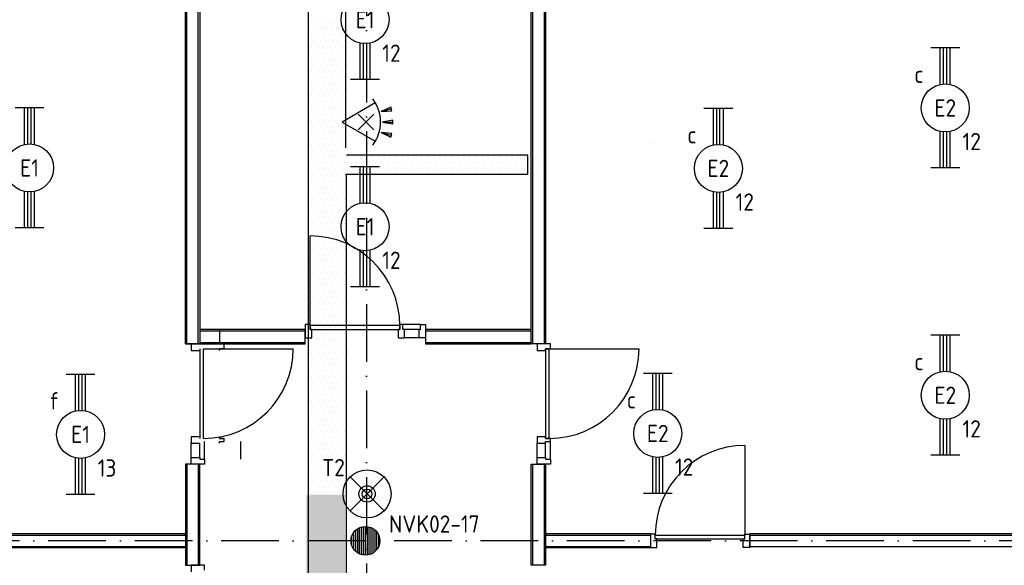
# Model space of a CAD drawing. Header units: millimetres. Extents: x 84333 to 240712, y -2244 to 84291.
# Tile 10 of 87: x 111118 to 121371, y 66521 to 72203. Entities that reach past the tile are written whole.
import ezdxf
from ezdxf.enums import TextEntityAlignment as Align

# ---------------------------------------------------------------- set-up
doc = ezdxf.new("R2010")
doc.units = ezdxf.units.MM
doc.header["$LTSCALE"] = 100
doc.linetypes.add('DASHDOT', pattern=[9, 6, -1.5, 0, -1.5])
doc.layers.get('0').update_dxf_attribs({"linetype": 'CONTINUOUS'})
for name, color, linetype in [('AFDELING', 4, 'CONTINUOUS'), ('AL$7----_STRAMIEN', 1, 'DASHDOT'), ('AL22----_BINNENWAND', 7, 'CONTINUOUS'), ('AL28----_KONSTRUKTIE', 3, 'CONTINUOUS'), ('AL32----_BINNENKOZ', 7, 'CONTINUOUS'), ('AL32----_DRAAIRICHTING', 1, 'CONTINUOUS'), ('ALXAA---_GEWBETON', 12, 'CONTINUOUS'), ('EB63101-_ATTRIB', 2, 'CONTINUOUS'), ('EB63501-_ATTRIB', 2, 'CONTINUOUS'), ('EL63101-_LICHT-ARM', 3, 'CONTINUOUS'), ('EL63501-_NOODVRL-ARM', 3, 'CONTINUOUS'), ('EL6441--_DATACOM', 3, 'CONTINUOUS'), ('EL6521--_BEWAKING', 3, 'CONTINUOUS'), ('KABELGGOOT1', 8, 'CONTINUOUS')]:
    doc.layers.add(name, color=color, linetype=linetype)
doc.styles.add('1_8', font='ISO', dxfattribs={"height": 1.8})
doc.styles.add('NORATT', font='isocp.shx')
doc.styles.add('TECHNIC', font='technic_.ttf')

# ---------------------------------------------------------------- blocks, each defined once
blk = doc.blocks.new('EJ3T20')
at = {"color": 0}
for p, q in [((-6.25, -1.5), (-6.25, 1.5)), ((6.25, -1.5), (6.25, 1.5)), ((-6.25, 0.52), (-2.44, 0.52)), ((-6.25, 0.17), (-2.49, 0.17)), ((2.44, 0.52), (6.25, 0.52)), ((2.49, 0.17), (6.25, 0.17)), ((-6.25, -0.17), (-2.49, -0.17)), ((-6.25, -0.52), (-2.44, -0.52)), ((2.44, -0.52), (6.25, -0.52)), ((2.49, -0.17), (6.25, -0.17))]:
    blk.add_line(p, q, dxfattribs=at)
blk.add_circle((0, 0), 2.5, dxfattribs=at)
at = {"color": 0, "style": '1_8'}
for tag, flags, p in [('SCHAK', 8, (3.5, 2.75)), ('A_CODE', 8, (0, 0)), ('GROEP', 8, (-3.5, -2.75)), ('KAST', 9, (3.5, -2.75))]:
    blk.add_attdef(tag, text='', height=1.8, dxfattribs=dict(at, flags=flags)).set_placement(p, align=Align.MIDDLE)
blk = doc.blocks.new('ES652116')
for p, q in [((1.56, 1.09), (2.62, 1.37)), ((-0.81, -0.81), (0.81, 0.81)), ((0.81, -0.81), (-0.81, 0.81)), ((1.7, 0), (2.8, 0)), ((1.56, -1.09), (2.62, -1.37))]:
    blk.add_line(p, q)
blk.add_lwpolyline([(0.96, 2), (-2.5, 0), (0.96, -2)])
for points in [[(2.67, 1.18), (2.57, 1.56), (1.56, 1.09)], [(2.8, -0.2), (2.8, 0.2), (1.7, 0)], [(2.57, -1.56), (2.67, -1.18), (1.56, -1.09)]]:
    blk.add_lwpolyline(points, close=True)
blk.add_arc((-2.5, 0), 4, 322.8192, 37.1808)
at = {"style": '1_8'}
for tag, flags, p in [('SCHAK', 8, (3, 5.5)), ('KAST', 9, (-3, 0.5)), ('M_CODE', 9, (0, 0)), ('DOEL', 9, (-3, -2)), ('GROEP', 9, (-3, -4.5))]:
    blk.add_attdef(tag, text='', height=1.8, dxfattribs=dict(at, flags=flags)).set_placement(p, align=Align.MIDDLE_CENTER)
at = {"style": '1_8', "flags": 8}
blk.add_attdef('CODE', text='', height=1.8, dxfattribs=at).set_placement((0, 0), align=Align.MIDDLE)
blk = doc.blocks.new('ES3G01')
at = {"color": 0}
for p, q in [((-1.77, 1.77), (1.77, -1.77)), ((1.77, 1.77), (-1.77, -1.77))]:
    blk.add_line(p, q, dxfattribs=at)
at = {"color": 6}
blk.add_lwpolyline([(1.77, -1.77), (1.75, -1.75)], dxfattribs=at)
blk.add_circle((0, 0), 2.5)
at = {"color": 0}
for radius in [0.85, 0.5]:
    blk.add_circle((0, 0), radius, dxfattribs=at)
at = {"color": 6, "style": '1_8'}
for tag, flags, p in [('A_CODE', 8, (-3.5, 2.75)), ('SCHAK', 8, (3.5, 2.75)), ('GROEP', 8, (-3.5, -2.75)), ('KAST', 9, (3.5, -2.75))]:
    blk.add_attdef(tag, text='', height=1.8, dxfattribs=dict(at, flags=flags)).set_placement(p, align=Align.MIDDLE)
blk = doc.blocks.new('A$C13e6995e')
at = {"layer": 'KABELGGOOT1'}
h = blk.add_hatch(dxfattribs=at)
h.set_pattern_fill('DOTS', color=256, scale=40, style=0)
h.set_pattern_definition([(8e-14, (40890.88, 199192.7), (31.75, 63.5), [0, -63.5])])
h.paths.add_polyline_path([(30171, 69502), (29771, 69502), (29771, 65636), (30171, 65636)])
h.paths.add_polyline_path([(30171, 65636), (29771, 65636), (29771, 61887), (30171, 61887)])
at = {"layer": 'AL$7----_STRAMIEN', "color": 1}
for p, q in [((30395, 79585), (30395, 41988)), ((46585, 69020), (9657, 69020))]:
    blk.add_line(p, q, dxfattribs=at)
at = {"layer": 'AL22----_BINNENWAND', "color": 8}
for p, q in [((28510, 71070), (28510, 77680)), ((28660, 77680), (28660, 71070)), ((32110, 71070), (32110, 77680)), ((32260, 77680), (32260, 71070)), ((29759, 71220), (28660, 71220)), ((28864, 71220), (28864, 71070)), ((29759, 71070), (29759, 71220)), ((32110, 71220), (31010, 71220)), ((31010, 71220), (31010, 71070)), ((32110, 71070), (32110, 71220)), ((28660, 71070), (28510, 71070)), ((28510, 71070), (28660, 71070)), ((28660, 71070), (29759, 71070)), ((31010, 71070), (32110, 71070)), ((32260, 71070), (32110, 71070)), ((28510, 69819), (28510, 68765)), ((28660, 68765), (28660, 69819)), ((32110, 68765), (32110, 69819)), ((32110, 69819), (32260, 69819)), ((32260, 69819), (32260, 68765)), ((15278, 69095), (28510, 69095)), ((28510, 69054), (28510, 68904)), ((32260, 69095), (33353, 69095)), ((32260, 68945), (32260, 69095)), ((33353, 69095), (33353, 68945)), ((34387, 69095), (46845, 69095)), ((34387, 68945), (34387, 69095)), ((28510, 68945), (15278, 68945)), ((33353, 68945), (32260, 68945)), ((28510, 68765), (28660, 68765)), ((32260, 68765), (32110, 68765))]:
    blk.add_line(p, q, dxfattribs=at)
at = {"layer": 'AL22----_BINNENWAND', "color": 8, "linetype": 'Continuous'}
for p, q in [((28525, 71070), (28525, 77680)), ((28645, 71070), (28645, 77680)), ((32125, 77680), (32125, 71070)), ((32245, 77680), (32245, 71070)), ((28660, 71205), (29759, 71205)), ((31010, 71205), (32110, 71205)), ((28660, 71085), (29759, 71085)), ((31010, 71085), (32110, 71085)), ((28525, 69819), (28525, 68765)), ((28645, 69819), (28645, 68765)), ((32125, 69819), (32125, 68765)), ((32245, 69819), (32245, 68765)), ((15278, 69080), (28510, 69080)), ((32260, 69080), (33353, 69080)), ((34387, 69080), (46845, 69080)), ((15278, 68960), (28510, 68960)), ((32260, 68960), (33353, 68960)), ((34387, 68960), (46845, 68960))]:
    blk.add_line(p, q, dxfattribs=at)
at = {"layer": 'AL28----_KONSTRUKTIE', "color": 8}
blk.add_circle((30385, 69020), 150, dxfattribs=at)
at = {"layer": 'AL32----_BINNENKOZ', "color": 8}
for p, q in [((29809, 71272), (29759, 71272)), ((29759, 71272), (29759, 71133)), ((29809, 71221), (29809, 71272)), ((30743, 71261), (29809, 71261)), ((29809, 71261), (29809, 71221)), ((30776, 71272), (30743, 71272)), ((30743, 71272), (30743, 71221)), ((30776, 71272), (30743, 71272)), ((30743, 71221), (30743, 71261)), ((30960, 71272), (30776, 71272)), ((30776, 71221), (30776, 71272)), ((30960, 71221), (30960, 71272)), ((30960, 71272), (31010, 71272)), ((31010, 71272), (31010, 71133)), ((29826, 71221), (29809, 71221)), ((29809, 71221), (30743, 71221)), ((29826, 71133), (29826, 71221)), ((30743, 71221), (30726, 71221)), ((30726, 71221), (30726, 71133)), ((30793, 71221), (30776, 71221)), ((30943, 71221), (30793, 71221)), ((30793, 71133), (30793, 71221)), ((30943, 71221), (30960, 71221)), ((30943, 71133), (30943, 71221)), ((28572, 71070), (28572, 71003)), ((28711, 71070), (28572, 71070)), ((28915, 71020), (28915, 71070)), ((29759, 71133), (29826, 71133)), ((30726, 71133), (30793, 71133)), ((30943, 71133), (30793, 71133)), ((31010, 71133), (30943, 71133)), ((32311, 71070), (32172, 71070)), ((32172, 71070), (32172, 71003)), ((32311, 71020), (32311, 71070)), ((28572, 71003), (28660, 71003)), ((28660, 71020), (28660, 70086)), ((28700, 70086), (28700, 71020)), ((28904, 71020), (28864, 71020)), ((28864, 71020), (28915, 71020)), ((28864, 71003), (28864, 71020)), ((32172, 71003), (32260, 71003)), ((32260, 71003), (32260, 71020)), ((32260, 71020), (32311, 71020)), ((32300, 71020), (32260, 71020)), ((32260, 71020), (32260, 70086)), ((32300, 70086), (32300, 71020)), ((28572, 70103), (28572, 70036)), ((28660, 70103), (28572, 70103)), ((28572, 69886), (28572, 70036)), ((28572, 70036), (28660, 70036)), ((28660, 69886), (28660, 70036)), ((28711, 69869), (28711, 70053)), ((28864, 70086), (28864, 70103)), ((28864, 70086), (28904, 70086)), ((28915, 70086), (28864, 70086)), ((28864, 70053), (28915, 70053)), ((28864, 70036), (28864, 70053)), ((28915, 70053), (28915, 70086)), ((28915, 70053), (28915, 70086)), ((29086, 69869), (29086, 70053)), ((32260, 70103), (32172, 70103)), ((32172, 70103), (32172, 70036)), ((32172, 69886), (32172, 70036)), ((32172, 70036), (32260, 70036)), ((32260, 70086), (32260, 70103)), ((32311, 70086), (32260, 70086)), ((32260, 70086), (32300, 70086)), ((32260, 70036), (32260, 70053)), ((32260, 70053), (32311, 70053)), ((32260, 69886), (32260, 70036)), ((32311, 70053), (32311, 70086)), ((32311, 70053), (32311, 70086)), ((32311, 69869), (32311, 70053)), ((28572, 69886), (28660, 69886)), ((28572, 69819), (28572, 69886)), ((28660, 69886), (28660, 69869)), ((28660, 69869), (28711, 69869)), ((28711, 69869), (28711, 69819)), ((32172, 69819), (32172, 69886)), ((32172, 69886), (32260, 69886)), ((32260, 69886), (32260, 69869)), ((32260, 69869), (32311, 69869)), ((32311, 69869), (32311, 69819)), ((28711, 69819), (28513, 69819)), ((32311, 69819), (32172, 69819)), ((33353, 69090), (33353, 68951)), ((33403, 69090), (33353, 69090)), ((33403, 69039), (33403, 69090)), ((33403, 69079), (34337, 69079)), ((33403, 69039), (34337, 69039)), ((33420, 69039), (33403, 69039)), ((33420, 68951), (33420, 69039)), ((34320, 68951), (34320, 69039)), ((34320, 69039), (34337, 69039)), ((34337, 69039), (34337, 69090)), ((34337, 69090), (34387, 69090)), ((34387, 69090), (34387, 68951)), ((33353, 68951), (33420, 68951)), ((34387, 68951), (34320, 68951)), ((28711, 68765), (28572, 68765)), ((28572, 68765), (28572, 68698)), ((28711, 68715), (28711, 68765))]:
    blk.add_line(p, q, dxfattribs=at)
at = {"layer": 'AL32----_DRAAIRICHTING', "color": 8}
for p, q in [((29809, 71261), (29809, 72195)), ((28700, 71020), (29634, 71020)), ((32300, 71020), (33234, 71020)), ((34337, 70013), (34337, 69079))]:
    blk.add_line(p, q, dxfattribs=at)
for centre, start, end in [((29809, 71261), 0, 90), ((28700, 71020), 270, 0), ((32300, 71020), 270, 0), ((34337, 69079), 90, 180)]:
    blk.add_arc(centre, 934, start, end, dxfattribs=at)
at = {"layer": 'ALXAA---_GEWBETON', "color": 8}
for p, q in [((30265, 68930), (30265, 69110)), ((30285, 68908), (30285, 69132)), ((30305, 68893), (30305, 69147)), ((30325, 68883), (30325, 69158)), ((30345, 68875), (30345, 69165)), ((30365, 68871), (30365, 69169)), ((30385, 68870), (30385, 69170)), ((30405, 68871), (30405, 69169)), ((30425, 68875), (30425, 69165)), ((30445, 68883), (30445, 69158)), ((30465, 68893), (30465, 69147)), ((30485, 68908), (30485, 69132)), ((30505, 68930), (30505, 69110)), ((30245, 68966), (30245, 69074)), ((30525, 68966), (30525, 69074))]:
    blk.add_line(p, q, dxfattribs=at)
at = {"layer": 'KABELGGOOT1'}
for p, q in [((29788, 77648, 3650), (29788, 44908, 3650)), ((30182, 73112, 3650), (30182, 77648, 3650)), ((29789, 74352), (29789, 74352)), ((29821, 74415), (29821, 74415)), ((29852, 74352), (29852, 74352)), ((29884, 74415), (29884, 74415)), ((29916, 74352), (29916, 74352)), ((29948, 74415), (29948, 74415)), ((29979, 74352), (29979, 74352)), ((30011, 74415), (30011, 74415)), ((30043, 74352), (30043, 74352)), ((30075, 74415), (30075, 74415)), ((30106, 74352), (30106, 74352)), ((30138, 74415), (30138, 74415)), ((30170, 74352), (30170, 74352)), ((29821, 74288), (29821, 74288)), ((29884, 74288), (29884, 74288)), ((29948, 74288), (29948, 74288)), ((30011, 74288), (30011, 74288)), ((30075, 74288), (30075, 74288)), ((30138, 74288), (30138, 74288)), ((29789, 74225), (29789, 74225)), ((29821, 74161), (29821, 74161)), ((29852, 74225), (29852, 74225)), ((29884, 74161), (29884, 74161)), ((29916, 74225), (29916, 74225)), ((29948, 74161), (29948, 74161)), ((29979, 74225), (29979, 74225)), ((30011, 74161), (30011, 74161)), ((30043, 74225), (30043, 74225)), ((30075, 74161), (30075, 74161)), ((30106, 74225), (30106, 74225)), ((30138, 74161), (30138, 74161)), ((30170, 74225), (30170, 74225)), ((29789, 74098), (29789, 74098)), ((29821, 74034), (29821, 74034)), ((29852, 74098), (29852, 74098)), ((29884, 74034), (29884, 74034)), ((29916, 74098), (29916, 74098)), ((29948, 74034), (29948, 74034)), ((29979, 74098), (29979, 74098)), ((30011, 74034), (30011, 74034)), ((30043, 74098), (30043, 74098)), ((30075, 74034), (30075, 74034)), ((30106, 74098), (30106, 74098)), ((30138, 74034), (30138, 74034)), ((30170, 74098), (30170, 74098)), ((29789, 73971), (29789, 73971)), ((29852, 73971), (29852, 73971)), ((29916, 73971), (29916, 73971)), ((29979, 73971), (29979, 73971)), ((30043, 73971), (30043, 73971)), ((30106, 73971), (30106, 73971)), ((30170, 73971), (30170, 73971)), ((29789, 73844), (29789, 73844)), ((29821, 73907), (29821, 73907)), ((29852, 73844), (29852, 73844)), ((29884, 73907), (29884, 73907)), ((29916, 73844), (29916, 73844)), ((29948, 73907), (29948, 73907)), ((29979, 73844), (29979, 73844)), ((30011, 73907), (30011, 73907)), ((30043, 73844), (30043, 73844)), ((30075, 73907), (30075, 73907)), ((30106, 73844), (30106, 73844)), ((30138, 73907), (30138, 73907)), ((30170, 73844), (30170, 73844)), ((29821, 73780), (29821, 73780)), ((29884, 73780), (29884, 73780)), ((29948, 73780), (29948, 73780)), ((30011, 73780), (30011, 73780)), ((30075, 73780), (30075, 73780)), ((30138, 73780), (30138, 73780)), ((29789, 73717), (29789, 73717)), ((29821, 73653), (29821, 73653)), ((29852, 73717), (29852, 73717)), ((29884, 73653), (29884, 73653)), ((29916, 73717), (29916, 73717)), ((29948, 73653), (29948, 73653)), ((29979, 73717), (29979, 73717)), ((30043, 73717), (30043, 73717)), ((30075, 73653), (30075, 73653)), ((30106, 73717), (30106, 73717)), ((30138, 73653), (30138, 73653)), ((30170, 73717), (30170, 73717)), ((29789, 73590), (29789, 73590)), ((29821, 73526), (29821, 73526)), ((29852, 73590), (29852, 73590)), ((29884, 73526), (29884, 73526)), ((29916, 73590), (29916, 73590)), ((29948, 73526), (29948, 73526)), ((29979, 73590), (29979, 73590)), ((30011, 73526), (30011, 73526)), ((30043, 73590), (30043, 73590)), ((30075, 73526), (30075, 73526)), ((30106, 73590), (30106, 73590)), ((30138, 73526), (30138, 73526)), ((30170, 73590), (30170, 73590)), ((29789, 73463), (29789, 73463)), ((29852, 73463), (29852, 73463)), ((29916, 73463), (29916, 73463)), ((29979, 73463), (29979, 73463)), ((30043, 73463), (30043, 73463)), ((30106, 73463), (30106, 73463)), ((30170, 73463), (30170, 73463)), ((29789, 73336), (29789, 73336)), ((29821, 73399), (29821, 73399)), ((29852, 73336), (29852, 73336)), ((29884, 73399), (29884, 73399)), ((29916, 73336), (29916, 73336)), ((29948, 73399), (29948, 73399)), ((29979, 73336), (29979, 73336)), ((30011, 73399), (30011, 73399)), ((30043, 73336), (30043, 73336)), ((30075, 73399), (30075, 73399)), ((30106, 73336), (30106, 73336)), ((30138, 73399), (30138, 73399)), ((30170, 73336), (30170, 73336)), ((29789, 73209), (29789, 73209)), ((29821, 73272), (29821, 73272)), ((29852, 73209), (29852, 73209)), ((29884, 73272), (29884, 73272)), ((29916, 73209), (29916, 73209)), ((29948, 73272), (29948, 73272)), ((29979, 73209), (29979, 73209)), ((30011, 73272), (30011, 73272)), ((30043, 73209), (30043, 73209)), ((30075, 73272), (30075, 73272)), ((30106, 73209), (30106, 73209)), ((30138, 73272), (30138, 73272)), ((30170, 73209), (30170, 73209)), ((29821, 73145), (29821, 73145)), ((29884, 73145), (29884, 73145)), ((29948, 73145), (29948, 73145)), ((30011, 73145), (30011, 73145)), ((30075, 73145), (30075, 73145)), ((30138, 73145), (30138, 73145)), ((33387, 73155), (33387, 73155)), ((29789, 73082), (29789, 73082)), ((29821, 73018), (29821, 73018)), ((29852, 73082), (29852, 73082)), ((29884, 73018), (29884, 73018)), ((29916, 73082), (29916, 73082)), ((29948, 73018), (29948, 73018)), ((29979, 73082), (29979, 73082)), ((30011, 73018), (30011, 73018)), ((30043, 73082), (30043, 73082)), ((30075, 73018), (30075, 73018)), ((30106, 73082), (30106, 73082)), ((30138, 73018), (30138, 73018)), ((30170, 73082), (30170, 73082)), ((32075, 73037, 3650), (30189, 73037, 3650)), ((30202, 73018), (30202, 73018)), ((30265, 73018), (30265, 73018)), ((30329, 73018), (30329, 73018)), ((30392, 73018), (30392, 73018)), ((30456, 73018), (30456, 73018)), ((30519, 73018), (30519, 73018)), ((30583, 73018), (30583, 73018)), ((30646, 73018), (30646, 73018)), ((30710, 73018), (30710, 73018)), ((30773, 73018), (30773, 73018)), ((30837, 73018), (30837, 73018)), ((30900, 73018), (30900, 73018)), ((30964, 73018), (30964, 73018)), ((31027, 73018), (31027, 73018)), ((31091, 73018), (31091, 73018)), ((31154, 73018), (31154, 73018)), ((31218, 73018), (31218, 73018)), ((31281, 73018), (31281, 73018)), ((31345, 73018), (31345, 73018)), ((31408, 73018), (31408, 73018)), ((31472, 73018), (31472, 73018)), ((31535, 73018), (31535, 73018)), ((31599, 73018), (31599, 73018)), ((31662, 73018), (31662, 73018)), ((31726, 73018), (31726, 73018)), ((31789, 73018), (31789, 73018)), ((31853, 73018), (31853, 73018)), ((31916, 73018), (31916, 73018)), ((31980, 73018), (31980, 73018)), ((32043, 73018), (32043, 73018)), ((32075, 72837, 3650), (32075, 73037, 3650)), ((32107, 73018), (32107, 73018)), ((32170, 73018), (32170, 73018)), ((29789, 72955), (29789, 72955)), ((29852, 72955), (29852, 72955)), ((29916, 72955), (29916, 72955)), ((29979, 72955), (29979, 72955)), ((30043, 72955), (30043, 72955)), ((30106, 72955), (30106, 72955)), ((30170, 72955), (30170, 72955)), ((30233, 72955), (30233, 72955)), ((30297, 72955), (30297, 72955)), ((30360, 72955), (30360, 72955)), ((30424, 72955), (30424, 72955)), ((30487, 72955), (30487, 72955)), ((30551, 72955), (30551, 72955)), ((30614, 72955), (30614, 72955)), ((30678, 72955), (30678, 72955)), ((30741, 72955), (30741, 72955)), ((30805, 72955), (30805, 72955)), ((30868, 72955), (30868, 72955)), ((30932, 72955), (30932, 72955)), ((30995, 72955), (30995, 72955)), ((31059, 72955), (31059, 72955)), ((31122, 72955), (31122, 72955)), ((31186, 72955), (31186, 72955)), ((31249, 72955), (31249, 72955)), ((31313, 72955), (31313, 72955)), ((31376, 72955), (31376, 72955)), ((31440, 72955), (31440, 72955)), ((31503, 72955), (31503, 72955)), ((31567, 72955), (31567, 72955)), ((31630, 72955), (31630, 72955)), ((31694, 72955), (31694, 72955)), ((31757, 72955), (31757, 72955)), ((31821, 72955), (31821, 72955)), ((31884, 72955), (31884, 72955)), ((31948, 72955), (31948, 72955)), ((32011, 72955), (32011, 72955)), ((32075, 72955), (32075, 72955)), ((32138, 72955), (32138, 72955)), ((29789, 72828), (29789, 72828)), ((29821, 72891), (29821, 72891)), ((29852, 72828), (29852, 72828)), ((29884, 72891), (29884, 72891)), ((29916, 72828), (29916, 72828)), ((29948, 72891), (29948, 72891)), ((29979, 72828), (29979, 72828)), ((30011, 72891), (30011, 72891)), ((30043, 72828), (30043, 72828)), ((30075, 72891), (30075, 72891)), ((30106, 72828), (30106, 72828)), ((30138, 72891), (30138, 72891)), ((30170, 72828), (30170, 72828)), ((30177, 72837, 3650), (32075, 72837, 3650)), ((30188, 44911, 3650), (30188, 72838, 3650)), ((30202, 72891), (30202, 72891)), ((30233, 72828), (30233, 72828)), ((30265, 72891), (30265, 72891)), ((30329, 72891), (30329, 72891)), ((30392, 72891), (30392, 72891)), ((30456, 72891), (30456, 72891)), ((30519, 72891), (30519, 72891)), ((30583, 72891), (30583, 72891)), ((30646, 72891), (30646, 72891)), ((30710, 72891), (30710, 72891)), ((30773, 72891), (30773, 72891)), ((30837, 72891), (30837, 72891)), ((30900, 72891), (30900, 72891)), ((30964, 72891), (30964, 72891)), ((31027, 72891), (31027, 72891)), ((31091, 72891), (31091, 72891)), ((31154, 72891), (31154, 72891)), ((31218, 72891), (31218, 72891)), ((31281, 72891), (31281, 72891)), ((31345, 72891), (31345, 72891)), ((31408, 72891), (31408, 72891)), ((31472, 72891), (31472, 72891)), ((31535, 72891), (31535, 72891)), ((31599, 72891), (31599, 72891)), ((31662, 72891), (31662, 72891)), ((31726, 72891), (31726, 72891)), ((31789, 72891), (31789, 72891)), ((31853, 72891), (31853, 72891)), ((31916, 72891), (31916, 72891)), ((31980, 72891), (31980, 72891)), ((32043, 72891), (32043, 72891)), ((32107, 72891), (32107, 72891)), ((32170, 72891), (32170, 72891)), ((29789, 72701), (29789, 72701)), ((29821, 72764), (29821, 72764)), ((29852, 72701), (29852, 72701)), ((29884, 72764), (29884, 72764)), ((29916, 72701), (29916, 72701)), ((29948, 72764), (29948, 72764)), ((29979, 72701), (29979, 72701)), ((30011, 72764), (30011, 72764)), ((30043, 72701), (30043, 72701)), ((30075, 72764), (30075, 72764)), ((30106, 72701), (30106, 72701)), ((30138, 72764), (30138, 72764)), ((30170, 72701), (30170, 72701)), ((29821, 72637), (29821, 72637)), ((29884, 72637), (29884, 72637)), ((29948, 72637), (29948, 72637)), ((30011, 72637), (30011, 72637)), ((30075, 72637), (30075, 72637)), ((30138, 72637), (30138, 72637)), ((29789, 72574), (29789, 72574)), ((29821, 72510), (29821, 72510)), ((29852, 72574), (29852, 72574)), ((29884, 72510), (29884, 72510)), ((29916, 72574), (29916, 72574)), ((29948, 72510), (29948, 72510)), ((29979, 72574), (29979, 72574)), ((30011, 72510), (30011, 72510)), ((30043, 72574), (30043, 72574)), ((30075, 72510), (30075, 72510)), ((30106, 72574), (30106, 72574)), ((30138, 72510), (30138, 72510)), ((30170, 72574), (30170, 72574)), ((29789, 72447), (29789, 72447)), ((29852, 72447), (29852, 72447)), ((29916, 72447), (29916, 72447)), ((29979, 72447), (29979, 72447)), ((30043, 72447), (30043, 72447)), ((30106, 72447), (30106, 72447)), ((30170, 72447), (30170, 72447)), ((29789, 72320), (29789, 72320)), ((29821, 72383), (29821, 72383)), ((29852, 72320), (29852, 72320)), ((29884, 72383), (29884, 72383)), ((29916, 72320), (29916, 72320)), ((29948, 72383), (29948, 72383)), ((29979, 72320), (29979, 72320)), ((30011, 72383), (30011, 72383)), ((30043, 72320), (30043, 72320)), ((30075, 72383), (30075, 72383)), ((30106, 72320), (30106, 72320)), ((30138, 72383), (30138, 72383)), ((30170, 72320), (30170, 72320)), ((29789, 72193), (29789, 72193)), ((29821, 72256), (29821, 72256)), ((29852, 72193), (29852, 72193)), ((29884, 72256), (29884, 72256)), ((29916, 72193), (29916, 72193)), ((29948, 72256), (29948, 72256)), ((29979, 72193), (29979, 72193)), ((30011, 72256), (30011, 72256)), ((30043, 72193), (30043, 72193)), ((30075, 72256), (30075, 72256)), ((30106, 72193), (30106, 72193)), ((30138, 72256), (30138, 72256)), ((30170, 72193), (30170, 72193)), ((29821, 72129), (29821, 72129)), ((29884, 72129), (29884, 72129)), ((29948, 72129), (29948, 72129)), ((30011, 72129), (30011, 72129)), ((30075, 72129), (30075, 72129)), ((30138, 72129), (30138, 72129)), ((29789, 72066), (29789, 72066)), ((29821, 72002), (29821, 72002)), ((29852, 72066), (29852, 72066)), ((29884, 72002), (29884, 72002)), ((29916, 72066), (29916, 72066)), ((29948, 72002), (29948, 72002)), ((29979, 72066), (29979, 72066)), ((30011, 72002), (30011, 72002)), ((30043, 72066), (30043, 72066)), ((30075, 72002), (30075, 72002)), ((30106, 72066), (30106, 72066)), ((30138, 72002), (30138, 72002)), ((30170, 72066), (30170, 72066)), ((29789, 71939), (29789, 71939)), ((29821, 71875), (29821, 71875)), ((29852, 71939), (29852, 71939)), ((29884, 71875), (29884, 71875)), ((29916, 71939), (29916, 71939)), ((29948, 71875), (29948, 71875)), ((29979, 71939), (29979, 71939)), ((30011, 71875), (30011, 71875)), ((30043, 71939), (30043, 71939)), ((30075, 71875), (30075, 71875)), ((30106, 71939), (30106, 71939)), ((30138, 71875), (30138, 71875)), ((30170, 71939), (30170, 71939)), ((29789, 71812), (29789, 71812)), ((29852, 71812), (29852, 71812)), ((29916, 71812), (29916, 71812)), ((29979, 71812), (29979, 71812)), ((30043, 71812), (30043, 71812)), ((30106, 71812), (30106, 71812)), ((30170, 71812), (30170, 71812)), ((29789, 71685), (29789, 71685)), ((29821, 71748), (29821, 71748)), ((29852, 71685), (29852, 71685)), ((29884, 71748), (29884, 71748)), ((29916, 71685), (29916, 71685)), ((29948, 71748), (29948, 71748)), ((29979, 71685), (29979, 71685)), ((30011, 71748), (30011, 71748)), ((30043, 71685), (30043, 71685)), ((30075, 71748), (30075, 71748)), ((30106, 71685), (30106, 71685)), ((30138, 71748), (30138, 71748)), ((30170, 71685), (30170, 71685)), ((29821, 71621), (29821, 71621)), ((29884, 71621), (29884, 71621)), ((29948, 71621), (29948, 71621)), ((30011, 71621), (30011, 71621)), ((30075, 71621), (30075, 71621)), ((30138, 71621), (30138, 71621)), ((29789, 71558), (29789, 71558)), ((29821, 71494), (29821, 71494)), ((29852, 71558), (29852, 71558)), ((29884, 71494), (29884, 71494)), ((29916, 71558), (29916, 71558)), ((29948, 71494), (29948, 71494)), ((29979, 71558), (29979, 71558)), ((30011, 71494), (30011, 71494)), ((30043, 71558), (30043, 71558)), ((30075, 71494), (30075, 71494)), ((30106, 71558), (30106, 71558)), ((30138, 71494), (30138, 71494)), ((30170, 71558), (30170, 71558)), ((29789, 71431), (29789, 71431)), ((29821, 71367), (29821, 71367)), ((29852, 71431), (29852, 71431)), ((29884, 71367), (29884, 71367)), ((29916, 71431), (29916, 71431)), ((29948, 71367), (29948, 71367)), ((29979, 71431), (29979, 71431)), ((30011, 71367), (30011, 71367)), ((30043, 71431), (30043, 71431)), ((30075, 71367), (30075, 71367)), ((30106, 71431), (30106, 71431)), ((30138, 71367), (30138, 71367)), ((30170, 71431), (30170, 71431)), ((29789, 71304), (29789, 71304)), ((29852, 71304), (29852, 71304)), ((29916, 71304), (29916, 71304)), ((29979, 71304), (29979, 71304)), ((30043, 71304), (30043, 71304)), ((30106, 71304), (30106, 71304)), ((30170, 71304), (30170, 71304)), ((29789, 71177), (29789, 71177)), ((29821, 71240), (29821, 71240)), ((29852, 71177), (29852, 71177)), ((29884, 71240), (29884, 71240)), ((29916, 71177), (29916, 71177)), ((29948, 71240), (29948, 71240)), ((29979, 71177), (29979, 71177)), ((30011, 71240), (30011, 71240)), ((30043, 71177), (30043, 71177)), ((30075, 71240), (30075, 71240)), ((30106, 71177), (30106, 71177)), ((30138, 71240), (30138, 71240)), ((30170, 71177), (30170, 71177)), ((29821, 71113), (29821, 71113)), ((29884, 71113), (29884, 71113)), ((29948, 71113), (29948, 71113)), ((30011, 71113), (30011, 71113)), ((30075, 71113), (30075, 71113)), ((30138, 71113), (30138, 71113)), ((29789, 71050), (29789, 71050)), ((29821, 70986), (29821, 70986)), ((29852, 71050), (29852, 71050)), ((29884, 70986), (29884, 70986)), ((29916, 71050), (29916, 71050)), ((29948, 70986), (29948, 70986)), ((29979, 71050), (29979, 71050)), ((30011, 70986), (30011, 70986)), ((30043, 71050), (30043, 71050)), ((30075, 70986), (30075, 70986)), ((30106, 71050), (30106, 71050)), ((30138, 70986), (30138, 70986)), ((30170, 71050), (30170, 71050)), ((29789, 70923), (29789, 70923)), ((29821, 70859), (29821, 70859)), ((29852, 70923), (29852, 70923)), ((29884, 70859), (29884, 70859)), ((29916, 70923), (29916, 70923)), ((29948, 70859), (29948, 70859)), ((29979, 70923), (29979, 70923)), ((30011, 70859), (30011, 70859)), ((30043, 70923), (30043, 70923)), ((30075, 70859), (30075, 70859)), ((30106, 70923), (30106, 70923)), ((30138, 70859), (30138, 70859)), ((30170, 70923), (30170, 70923)), ((29789, 70796), (29789, 70796)), ((29852, 70796), (29852, 70796)), ((29916, 70796), (29916, 70796)), ((29979, 70796), (29979, 70796)), ((30043, 70796), (30043, 70796)), ((30106, 70796), (30106, 70796)), ((30170, 70796), (30170, 70796)), ((29789, 70669), (29789, 70669)), ((29821, 70732), (29821, 70732)), ((29852, 70669), (29852, 70669)), ((29884, 70732), (29884, 70732)), ((29916, 70669), (29916, 70669)), ((29948, 70732), (29948, 70732)), ((29979, 70669), (29979, 70669)), ((30011, 70732), (30011, 70732)), ((30043, 70669), (30043, 70669)), ((30075, 70732), (30075, 70732)), ((30106, 70669), (30106, 70669)), ((30138, 70732), (30138, 70732)), ((30170, 70669), (30170, 70669)), ((29789, 70542), (29789, 70542)), ((29821, 70605), (29821, 70605)), ((29852, 70542), (29852, 70542)), ((29884, 70605), (29884, 70605)), ((29916, 70542), (29916, 70542)), ((29948, 70605), (29948, 70605)), ((29979, 70542), (29979, 70542)), ((30011, 70605), (30011, 70605)), ((30043, 70542), (30043, 70542)), ((30075, 70605), (30075, 70605)), ((30106, 70542), (30106, 70542)), ((30138, 70605), (30138, 70605)), ((30170, 70542), (30170, 70542)), ((29821, 70478), (29821, 70478)), ((29884, 70478), (29884, 70478)), ((29948, 70478), (29948, 70478)), ((30011, 70478), (30011, 70478)), ((30075, 70478), (30075, 70478)), ((30138, 70478), (30138, 70478)), ((29789, 70415), (29789, 70415)), ((29821, 70351), (29821, 70351)), ((29852, 70415), (29852, 70415)), ((29884, 70351), (29884, 70351)), ((29916, 70415), (29916, 70415)), ((29948, 70351), (29948, 70351)), ((29979, 70415), (29979, 70415)), ((30011, 70351), (30011, 70351)), ((30043, 70415), (30043, 70415)), ((30075, 70351), (30075, 70351)), ((30106, 70415), (30106, 70415)), ((30138, 70351), (30138, 70351)), ((30170, 70415), (30170, 70415)), ((29789, 70288), (29789, 70288)), ((29852, 70288), (29852, 70288)), ((29916, 70288), (29916, 70288)), ((29979, 70288), (29979, 70288)), ((30043, 70288), (30043, 70288)), ((30106, 70288), (30106, 70288)), ((30170, 70288), (30170, 70288)), ((29789, 70161), (29789, 70161)), ((29821, 70224), (29821, 70224)), ((29852, 70161), (29852, 70161)), ((29884, 70224), (29884, 70224)), ((29916, 70161), (29916, 70161)), ((29948, 70224), (29948, 70224)), ((29979, 70161), (29979, 70161)), ((30011, 70224), (30011, 70224)), ((30043, 70161), (30043, 70161)), ((30075, 70224), (30075, 70224)), ((30106, 70161), (30106, 70161)), ((30138, 70224), (30138, 70224)), ((30170, 70161), (30170, 70161)), ((29789, 70034), (29789, 70034)), ((29821, 70097), (29821, 70097)), ((29852, 70034), (29852, 70034)), ((29884, 70097), (29884, 70097)), ((29916, 70034), (29916, 70034)), ((29948, 70097), (29948, 70097)), ((29979, 70034), (29979, 70034)), ((30011, 70097), (30011, 70097)), ((30043, 70034), (30043, 70034)), ((30075, 70097), (30075, 70097)), ((30106, 70034), (30106, 70034)), ((30138, 70097), (30138, 70097)), ((30170, 70034), (30170, 70034)), ((29821, 69970), (29821, 69970)), ((29884, 69970), (29884, 69970)), ((29948, 69970), (29948, 69970)), ((30011, 69970), (30011, 69970)), ((30075, 69970), (30075, 69970)), ((30138, 69970), (30138, 69970)), ((29789, 69907), (29789, 69907)), ((29821, 69843), (29821, 69843)), ((29852, 69907), (29852, 69907)), ((29884, 69843), (29884, 69843)), ((29916, 69907), (29916, 69907)), ((29948, 69843), (29948, 69843)), ((29979, 69907), (29979, 69907)), ((30011, 69843), (30011, 69843)), ((30043, 69907), (30043, 69907)), ((30075, 69843), (30075, 69843)), ((30106, 69907), (30106, 69907)), ((30138, 69843), (30138, 69843)), ((30170, 69907), (30170, 69907)), ((29789, 69780), (29789, 69780)), ((29852, 69780), (29852, 69780)), ((29916, 69780), (29916, 69780)), ((29979, 69780), (29979, 69780)), ((30043, 69780), (30043, 69780)), ((30106, 69780), (30106, 69780)), ((30170, 69780), (30170, 69780)), ((29789, 69653), (29789, 69653)), ((29821, 69716), (29821, 69716)), ((29852, 69653), (29852, 69653)), ((29884, 69716), (29884, 69716)), ((29916, 69653), (29916, 69653)), ((29948, 69716), (29948, 69716)), ((29979, 69653), (29979, 69653)), ((30011, 69716), (30011, 69716)), ((30043, 69653), (30043, 69653)), ((30075, 69716), (30075, 69716)), ((30106, 69653), (30106, 69653)), ((30138, 69716), (30138, 69716)), ((30170, 69653), (30170, 69653)), ((29789, 69526), (29789, 69526)), ((29821, 69589), (29821, 69589)), ((29852, 69526), (29852, 69526)), ((29884, 69589), (29884, 69589)), ((29916, 69526), (29916, 69526)), ((29948, 69589), (29948, 69589)), ((29979, 69526), (29979, 69526)), ((30011, 69589), (30011, 69589)), ((30043, 69526), (30043, 69526)), ((30075, 69589), (30075, 69589)), ((30106, 69526), (30106, 69526)), ((30138, 69589), (30138, 69589)), ((30170, 69526), (30170, 69526))]:
    blk.add_line(p, q, dxfattribs=at)
at = {"layer": 'AFDELING', "color": 8, "style": 'TECHNIC'}
for p in [(92219, 54468), (58038, 41625), (88108, 41444)]:
    blk.add_attdef('VIDE', text='', height=500, dxfattribs=at).set_placement(p, align=Align.CENTER)
blk.add_attdef('VIDE', text='', height=500, rotation=90, dxfattribs=at).set_placement((75129, 25766), align=Align.CENTER)

msp = doc.modelspace()

# ---------------------------------------------------------------- block references
at = {"layer": 'EL63101-_LICHT-ARM'}
ref = msp.add_blockref('EJ3T20', (114714, 72204, 3500), dxfattribs=dict(at, xscale=100, yscale=100, zscale=100, rotation=90))
ref.add_attrib('A_CODE', 'E1', dxfattribs={"layer": 'EB63101-_ATTRIB', "color": 1, "height": 180, "style": '1_8', "flags": 8}).set_placement((114714, 72204, 3500), align=Align.MIDDLE)
ref.add_attrib('GROEP', '12', dxfattribs={"layer": 'EB63101-_ATTRIB', "color": 1, "height": 180, "style": '1_8', "flags": 8}).set_placement((114989, 71854, 3500), align=Align.MIDDLE)
ref = msp.add_blockref('EJ3T20', (120756, 71284, 3900), dxfattribs=dict(at, xscale=100, yscale=100, zscale=100, rotation=90))
ref.add_attrib('A_CODE', 'E2', dxfattribs={"layer": 'EB63101-_ATTRIB', "color": 1, "height": 180, "style": 'NORATT', "flags": 8}).set_placement((120756, 71284, 3900), align=Align.MIDDLE)
ref.add_attrib('GROEP', '12', dxfattribs={"layer": 'EB63101-_ATTRIB', "color": 1, "height": 180, "style": 'NORATT', "flags": 8}).set_placement((121031, 70934, 3900), align=Align.MIDDLE)
ref.add_attrib('SCHAK', 'c', dxfattribs={"layer": 'EB63101-_ATTRIB', "color": 1, "height": 180, "style": 'NORATT', "flags": 8}).set_placement((120481, 71634, 3900), align=Align.MIDDLE)
ref = msp.add_blockref('EJ3T20', (111221, 70659, 3900), dxfattribs=dict(at, xscale=100, yscale=100, zscale=100, rotation=90))
ref.add_attrib('A_CODE', 'E1', dxfattribs={"layer": 'EB63101-_ATTRIB', "color": 1, "height": 180, "style": 'NORATT', "flags": 8}).set_placement((111221, 70659, 3900), align=Align.MIDDLE)
ref.add_attrib('GROEP', '13', dxfattribs={"layer": 'EB63101-_ATTRIB', "color": 1, "height": 180, "style": 'NORATT', "flags": 8}).set_placement((110831, 70309, 3900), align=Align.MIDDLE)
ref.add_attrib('SCHAK', 'f', dxfattribs={"layer": 'EB63101-_ATTRIB', "color": 1, "height": 180, "style": 'NORATT', "flags": 8}).set_placement((110946, 71009, 3900), align=Align.MIDDLE)
ref = msp.add_blockref('EJ3T20', (118393, 70654, 3900), dxfattribs=dict(at, xscale=100, yscale=100, zscale=100, rotation=90))
ref.add_attrib('A_CODE', 'E2', dxfattribs={"layer": 'EB63101-_ATTRIB', "color": 1, "height": 180, "style": 'NORATT', "flags": 8}).set_placement((118393, 70654, 3900), align=Align.MIDDLE)
ref.add_attrib('GROEP', '12', dxfattribs={"layer": 'EB63101-_ATTRIB', "color": 1, "height": 180, "style": 'NORATT', "flags": 8}).set_placement((118668, 70304, 3900), align=Align.MIDDLE)
ref.add_attrib('SCHAK', 'c', dxfattribs={"layer": 'EB63101-_ATTRIB', "color": 1, "height": 180, "style": 'NORATT', "flags": 8}).set_placement((118118, 71004, 3900), align=Align.MIDDLE)
ref = msp.add_blockref('EJ3T20', (114714, 70047, 3500), dxfattribs=dict(at, xscale=100, yscale=100, zscale=100, rotation=90))
ref.add_attrib('A_CODE', 'E1', dxfattribs={"layer": 'EB63101-_ATTRIB', "color": 1, "height": 180, "style": '1_8', "flags": 8}).set_placement((114714, 70047, 3500), align=Align.MIDDLE)
ref.add_attrib('GROEP', '12', dxfattribs={"layer": 'EB63101-_ATTRIB', "color": 1, "height": 180, "style": '1_8', "flags": 8}).set_placement((114989, 69697, 3500), align=Align.MIDDLE)
ref = msp.add_blockref('EJ3T20', (120756, 68292, 3900), dxfattribs=dict(at, xscale=100, yscale=100, zscale=100, rotation=90))
ref.add_attrib('A_CODE', 'E2', dxfattribs={"layer": 'EB63101-_ATTRIB', "color": 1, "height": 180, "style": 'NORATT', "flags": 8}).set_placement((120756, 68292, 3900), align=Align.MIDDLE)
ref.add_attrib('GROEP', '12', dxfattribs={"layer": 'EB63101-_ATTRIB', "color": 1, "height": 180, "style": 'NORATT', "flags": 8}).set_placement((121031, 67942, 3900), align=Align.MIDDLE)
ref.add_attrib('SCHAK', 'c', dxfattribs={"layer": 'EB63101-_ATTRIB', "color": 1, "height": 180, "style": 'NORATT', "flags": 8}).set_placement((120481, 68642, 3900), align=Align.MIDDLE)
ref = msp.add_blockref('EJ3T20', (111752, 67884, 3900), dxfattribs=dict(at, xscale=100, yscale=100, zscale=100, rotation=90))
ref.add_attrib('A_CODE', 'E1', dxfattribs={"layer": 'EB63101-_ATTRIB', "color": 1, "height": 180, "style": 'NORATT', "flags": 8}).set_placement((111752, 67884, 3900), align=Align.MIDDLE)
ref.add_attrib('GROEP', '13', dxfattribs={"layer": 'EB63101-_ATTRIB', "color": 1, "height": 180, "style": 'NORATT', "flags": 8}).set_placement((112027, 67534, 3900), align=Align.MIDDLE)
ref.add_attrib('SCHAK', 'f', dxfattribs={"layer": 'EB63101-_ATTRIB', "color": 1, "height": 180, "style": 'NORATT', "flags": 8}).set_placement((111477, 68234, 3900), align=Align.MIDDLE)
ref = msp.add_blockref('EJ3T20', (117762, 67894, 3900), dxfattribs=dict(at, xscale=100, yscale=100, zscale=100, rotation=90))
ref.add_attrib('A_CODE', 'E2', dxfattribs={"layer": 'EB63101-_ATTRIB', "color": 1, "height": 180, "style": 'NORATT', "flags": 8}).set_placement((117762, 67894, 3900), align=Align.MIDDLE)
ref.add_attrib('GROEP', '12', dxfattribs={"layer": 'EB63101-_ATTRIB', "color": 1, "height": 180, "style": 'NORATT', "flags": 8}).set_placement((118037, 67544, 3900), align=Align.MIDDLE)
ref.add_attrib('SCHAK', 'c', dxfattribs={"layer": 'EB63101-_ATTRIB', "color": 1, "height": 180, "style": 'NORATT', "flags": 8}).set_placement((117487, 68244, 3900), align=Align.MIDDLE)
at = {"layer": 'EL63501-_NOODVRL-ARM'}
ref = msp.add_blockref('ES3G01', (114735, 67264), dxfattribs=dict(at, xscale=100, yscale=100, zscale=100))
ref.add_attrib('A_CODE', 'T2', dxfattribs={"layer": 'EB63501-_ATTRIB', "color": 1, "height": 180, "style": '1_8', "flags": 8}).set_placement((114385, 67539), align=Align.MIDDLE)
ref.add_attrib('GROEP', 'NVK02-17', dxfattribs={"layer": 'EB63501-_ATTRIB', "color": 1, "height": 180, "style": '1_8', "flags": 8}).set_placement((115435, 66951), align=Align.MIDDLE)
at = {"layer": 'EL6441--_DATACOM'}
msp.add_blockref('A$C13e6995e', (84333, -2244), dxfattribs=at)
at = {"layer": 'EL6521--_BEWAKING', "xscale": 100, "yscale": 100, "zscale": 100}
msp.add_blockref('ES652116', (114725, 71137, 2600), dxfattribs=at)

doc.saveas('drawing.dxf')
